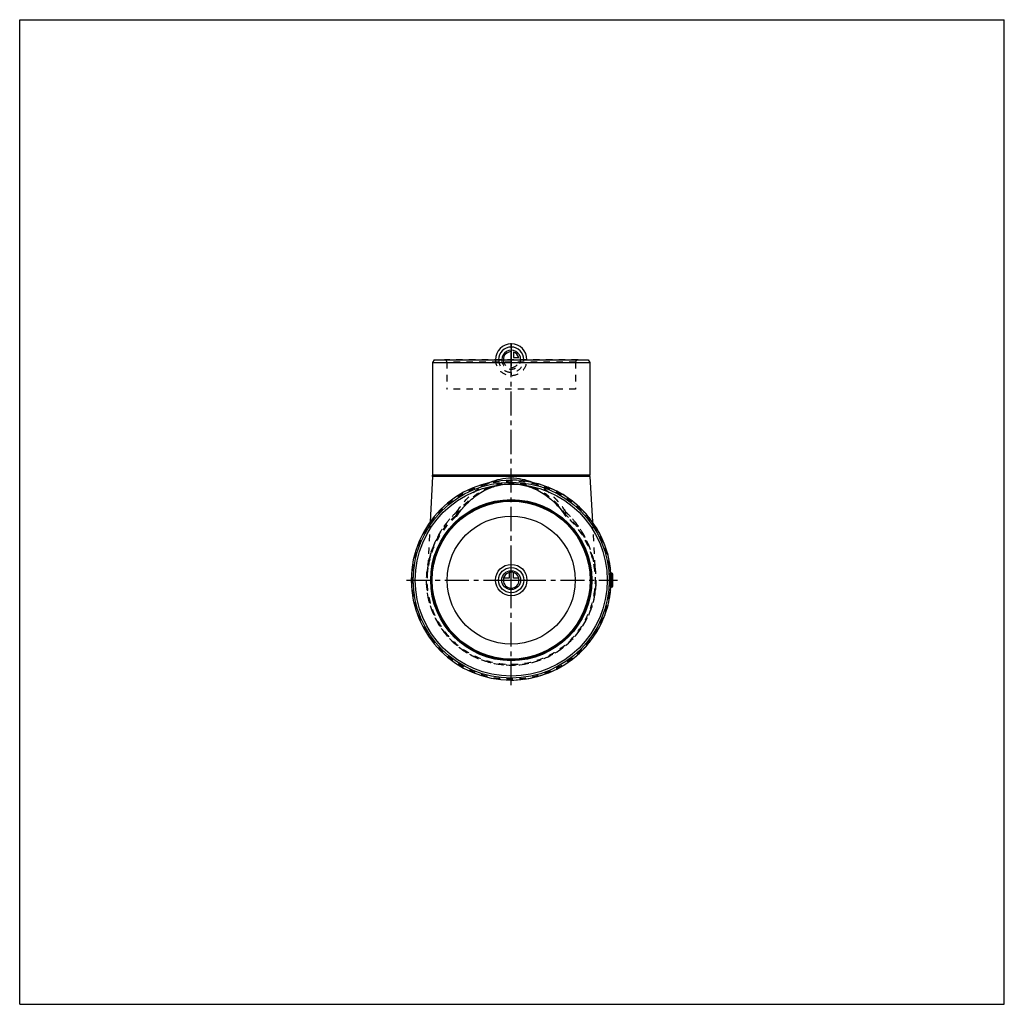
# Model space of a CAD drawing. Header units: millimetres. Extents: x 0 to 1000, y 0 to 1000.
import ezdxf

# ---------------------------------------------------------------- set-up
doc = ezdxf.new("R2010")
doc.units = ezdxf.units.MM
doc.header["$LTSCALE"] = 65.185185
doc.linetypes.add('CENTER', pattern=[0.6, 0.375, -0.075, 0.075, -0.075])
doc.linetypes.add('HIDDEN', pattern=[0.2, 0.1, -0.1])
doc.layers.get('0').update_dxf_attribs({"linetype": 'CONTINUOUS'})
for name, color, linetype in [('ACHSEN_S', 7, 'CONTINUOUS'), ('KOERPER', 7, 'CONTINUOUS'), ('KONST.EL_MIT_GEO', 7, 'CONTINUOUS'), ('KONSTR_EL', 7, 'CONTINUOUS'), ('KURVEN', 7, 'CONTINUOUS'), ('RUNDUNG', 7, 'CONTINUOUS')]:
    doc.layers.add(name, color=color, linetype=linetype)

msp = doc.modelspace()

# ---------------------------------------------------------------- linework, layer by layer
at = {"color": 7, "linetype": 'Continuous'}
for p, q in [((0, 0), (0, 1000)), ((0, 1000), (1000, 1000)), ((1000, 0), (1000, 1000)), ((0, 0), (1000, 0))]:
    msp.add_line(p, q, dxfattribs=at)
at = {"layer": 'ACHSEN_S', "color": 40, "linetype": 'CENTER'}
for p, q in [((499.2, 324.2), (499.2, 675.8)), ((392.7, 430.8), (607.3, 430.8))]:
    msp.add_line(p, q, dxfattribs=at)
at = {"layer": 'KOERPER', "color": 7, "linetype": 'Continuous'}
for p, q in [((420.9, 654.7), (419.2, 651.8)), ((419.2, 651.8), (419.2, 537.3)), ((419.2, 651.8), (579.2, 651.8)), ((420.9, 654.7), (577.5, 654.7)), ((577.5, 654.7), (579.2, 651.8)), ((579.2, 651.8), (579.2, 537.3)), ((419.2, 536.2), (416.8, 490)), ((579.2, 536.2), (581.6, 490)), ((601.4, 437.8), (600.5, 437.8)), ((601.4, 423.7), (600.5, 423.7))]:
    msp.add_line(p, q, dxfattribs=at)
at = {"layer": 'KOERPER', "color": 8, "linetype": 'HIDDEN'}
for p, q in [((564.6, 624.8), (433.8, 624.8)), ((416.8, 490), (414.2, 439.8)), ((581.6, 490), (584.2, 439.8))]:
    msp.add_line(p, q, dxfattribs=at)
at = {"layer": 'KOERPER', "color": 7, "linetype": 'Continuous'}
msp.add_circle((499.2, 430.8), 65, dxfattribs=at)
for start, end in [(4.0094, 90), (270, 355.9906)]:
    msp.add_arc((499.2, 430.8), 101.5, start, end, dxfattribs=at)
at = {"layer": 'KOERPER', "color": 8, "linetype": 'HIDDEN'}
msp.add_arc((499.2, 430.8), 101.5, 355.9906, 4.0094, dxfattribs=at)
at = {"layer": 'KOERPER', "color": 7, "linetype": 'Continuous'}
for points, knots in [([(600.5, 437.8), (600.4, 437.8), (600.3, 437.8), (600.2, 437.7), (600.1, 437.6), (599.9, 437.3), (599.8, 437), (599.7, 436.5), (599.6, 435.8), (599.5, 434.7), (599.4, 433.5), (599.3, 432.1), (599.3, 431.2), (599.3, 430.8)], [0, 0, 0, 0, 0.01834, 0.0398, 0.06709, 0.10147, 0.14341, 0.19294, 0.31379, 0.46062, 0.62828, 0.81042, 1, 1, 1, 1]), ([(599.3, 430.8), (599.3, 430.3), (599.3, 429.4), (599.4, 428), (599.5, 426.8), (599.6, 425.7), (599.7, 425), (599.8, 424.5), (599.9, 424.2), (600.1, 423.9), (600.2, 423.8), (600.3, 423.7), (600.4, 423.7), (600.5, 423.7)], [0, 0, 0, 0, 0.18958, 0.37173, 0.53938, 0.68621, 0.80706, 0.85659, 0.89853, 0.93291, 0.9602, 0.98166, 1, 1, 1, 1])]:
    msp.add_open_spline(points, degree=3, knots=knots, dxfattribs=at)
at = {"layer": 'KONST.EL_MIT_GEO', "color": 8, "linetype": 'HIDDEN'}
for p, q in [((567.1, 654.7), (431.3, 654.7)), ((433.8, 652.2), (433.8, 624.8)), ((564.6, 652.2), (433.8, 652.2)), ((564.6, 652.2), (564.6, 624.8)), ((468.4, 519.9), (470.1, 520.8)), ((470.1, 520.8), (471.7, 521.7)), ((477.5, 529.9), (477.5, 529.9)), ((477.5, 529.9), (477.5, 529.9)), ((482.7, 526.2), (484.2, 526.6)), ((484.2, 526.6), (485.8, 527)), ((485.8, 527), (487.3, 527.4)), ((487.3, 527.4), (488.8, 527.7)), ((488.8, 527.7), (490.3, 527.9)), ((490.3, 527.9), (491.9, 528.2)), ((491.9, 528.2), (493.4, 528.3)), ((493.4, 528.3), (494.9, 528.5)), ((494.9, 528.5), (496.4, 528.6)), ((496.4, 528.6), (497.9, 528.6)), ((497.9, 528.6), (499.2, 528.6)), ((499.2, 528.6), (500.5, 528.6)), ((500.5, 528.6), (502, 528.6)), ((502, 528.6), (503.5, 528.5)), ((503.5, 528.5), (505, 528.3)), ((505, 528.3), (506.5, 528.2)), ((506.5, 528.2), (508.1, 527.9)), ((508, 527.9), (509.6, 527.7)), ((509.6, 527.7), (511.1, 527.4)), ((511.1, 527.4), (512.7, 527)), ((512.6, 527), (514.2, 526.6)), ((514.2, 526.6), (515.7, 526.2)), ((515.7, 526.2), (517.3, 525.7)), ((517.3, 525.7), (518.8, 525.2)), ((518.8, 525.2), (520.4, 524.6)), ((520.4, 524.6), (522, 524)), ((522, 524), (523.6, 523.3)), ((523.5, 523.3), (525.1, 522.5)), ((525.1, 522.5), (526.7, 521.7)), ((526.7, 521.7), (528.4, 520.8)), ((528.3, 520.8), (530, 519.9)), ((454.2, 508.6), (455.7, 510.1)), ((455.7, 510.1), (457.2, 511.5)), ((457.2, 511.5), (458.8, 512.9)), ((458.8, 512.9), (460.4, 514.2)), ((460.4, 514.2), (462, 515.5)), ((462, 515.5), (463.6, 516.7)), ((463.6, 516.7), (465.2, 517.8)), ((465.2, 517.8), (466.8, 518.9)), ((466.8, 518.9), (468.4, 519.9)), ((530, 519.9), (531.6, 518.9)), ((531.6, 518.9), (533.2, 517.8)), ((533.2, 517.8), (534.8, 516.7)), ((534.8, 516.7), (536.4, 515.5)), ((536.4, 515.5), (538, 514.2)), ((538, 514.2), (539.6, 512.9)), ((539.6, 512.9), (541.2, 511.5)), ((541.1, 511.6), (542.7, 510.1)), ((542.7, 510.1), (544.2, 508.6)), ((445.8, 498.5), (447.1, 500.4)), ((447.1, 500.3), (448.5, 502.1)), ((448.5, 502.1), (449.9, 503.8)), ((449.8, 503.8), (451.3, 505.5)), ((451.3, 505.5), (452.7, 507.1)), ((452.7, 507.1), (454.2, 508.6)), ((544.2, 508.6), (545.7, 507.1)), ((545.7, 507.1), (547.1, 505.5)), ((547.1, 505.5), (548.6, 503.8)), ((548.5, 503.8), (549.9, 502.1)), ((549.9, 502.1), (551.3, 500.3)), ((551.3, 500.4), (552.6, 498.5)), ((443.1, 496.3), (443.6, 495.7)), ((444.6, 496.9), (445.8, 498.6)), ((552.6, 498.6), (553.8, 496.9)), ((555.3, 496.3), (554.8, 495.7))]:
    msp.add_line(p, q, dxfattribs=at)
for points in [[(471.7, 521.7), (473.3, 522.5), (474.9, 523.3), (476.4, 524), (478, 524.6), (479.6, 525.2), (481.1, 525.7), (482.7, 526.2)], [(414.2, 439.8), (414.2, 439.7), (414.2, 439.7), (414.2, 439.6), (414.2, 439.6), (414.1, 439.5), (414.1, 439.5)], [(584.3, 439.5), (584.3, 439.5), (584.2, 439.6), (584.2, 439.6), (584.2, 439.7), (584.2, 439.7), (584.2, 439.8)]]:
    msp.add_lwpolyline(points, dxfattribs=at)
for centre, radius, start, end in [((431.3, 652.2), 2.5, 0, 90), ((567.1, 652.2), 2.5, 90, 180), ((499.2, 430.8), 86.3, 130.5841, 49.4159), ((499.2, 430.8), 85.5, 130.5841, 49.4159), ((439.7, 500.2), 6, 310.5841, 325.9014), ((558.7, 500.2), 6, 214.0986, 229.4159)]:
    msp.add_arc(centre, radius, start, end, dxfattribs=at)
at = {"layer": 'KONST.EL_MIT_GEO', "color": 7, "linetype": 'Continuous'}
for points, knots in [([(499.2, 534.3), (495.5, 534.3), (488, 533.5), (480.9, 531.3), (477.5, 529.9)], [0, 0, 0, 0, 0.50356, 1, 1, 1, 1]), ([(520.9, 529.9), (517.5, 531.3), (510.4, 533.5), (502.9, 534.3), (499.2, 534.3)], [0, 0, 0, 0, 0.49644, 1, 1, 1, 1])]:
    msp.add_open_spline(points, degree=3, knots=knots, dxfattribs=at)
at = {"layer": 'KONST.EL_MIT_GEO', "color": 8, "linetype": 'HIDDEN'}
for points, knots in [([(443.1, 496.3), (446, 500.8), (452.8, 509.5), (463.6, 518.3), (473.5, 523.8), (481.6, 527), (490.3, 529), (496.2, 529.4), (499.2, 529.4)], [0, 0, 0, 0, 0.23898, 0.48313, 0.60885, 0.73722, 0.86791, 1, 1, 1, 1]), ([(443.7, 499.9), (446.7, 504.6), (453.4, 513.4), (463.9, 522.6), (472.4, 527.6), (476.2, 529.4), (477.5, 529.9)], [0, 0, 0, 0, 0.35836, 0.7223, 0.90871, 1, 1, 1, 1]), ([(477.5, 529.9), (473.9, 528.4), (467, 524.7), (457.9, 517.5), (450.1, 509.2), (445.7, 503.1), (443.7, 499.9)], [0, 0, 0, 0, 0.25661, 0.50756, 0.75462, 1, 1, 1, 1]), ([(555.3, 496.3), (552.4, 500.8), (545.6, 509.5), (534.8, 518.3), (524.9, 523.8), (516.8, 527), (508.1, 529), (502.2, 529.4), (499.2, 529.4)], [0, 0, 0, 0, 0.23897, 0.48312, 0.60885, 0.73722, 0.86792, 1, 1, 1, 1]), ([(520.9, 529.9), (522.2, 529.4), (526, 527.6), (534.5, 522.6), (545, 513.4), (551.7, 504.6), (554.7, 499.9)], [0, 0, 0, 0, 0.09113, 0.27757, 0.64158, 1, 1, 1, 1]), ([(554.7, 499.9), (552.7, 503.1), (548.3, 509.2), (540.5, 517.5), (531.4, 524.7), (524.5, 528.4), (520.9, 529.9)], [0, 0, 0, 0, 0.24538, 0.49244, 0.74339, 1, 1, 1, 1]), ([(414.2, 439.8), (414.2, 439.8), (414.2, 440.1), (414.3, 440.7), (414.3, 441.4), (414.5, 442.6), (414.7, 444.2), (415.1, 446.8), (415.7, 450.2), (416.7, 454.2), (417.8, 458.3), (419.6, 463.7), (422.3, 470.5), (426.3, 478.3), (431.2, 486), (437, 493.3), (441.4, 497.8), (443.7, 499.9)], [0, 0, 0, 0, 0.00356, 0.01237, 0.02388, 0.03675, 0.0645, 0.09354, 0.15335, 0.21432, 0.276, 0.33828, 0.46453, 0.59331, 0.72507, 0.86042, 1, 1, 1, 1]), ([(443.7, 499.9), (441.4, 497.8), (437, 493.3), (432.1, 487.1), (428.7, 482.1), (426.4, 478.2), (424.3, 474.3), (422.4, 470.4), (420.6, 466.4), (419.1, 462.4), (417.8, 458.3), (416.9, 454.9), (416.2, 452.2), (415.8, 450.1), (415.4, 448.1), (415, 446.1), (414.7, 444.5), (414.6, 443.2), (414.4, 442.3), (414.3, 441.4), (414.3, 440.6), (414.2, 440.3), (414.2, 439.7), (414.2, 439.8)], [0, 0, 0, 0, 0.13957, 0.2749, 0.3412, 0.40669, 0.47142, 0.53548, 0.59891, 0.66175, 0.72402, 0.7857, 0.81628, 0.84666, 0.87676, 0.90646, 0.93551, 0.94961, 0.96325, 0.97612, 0.98763, 0.99644, 1, 1, 1, 1]), ([(444.6, 496.9), (444.6, 496.8), (444.4, 496.6), (444, 496.4), (443.6, 496.3), (443.2, 496.3), (443.1, 496.3)], [0, 0, 0, 0, 0.20894, 0.43704, 0.69863, 1, 1, 1, 1]), ([(443.7, 499.9), (443.8, 499.7), (444, 499.3), (444.2, 498.4), (444.4, 497.5), (444.2, 496.4), (443.8, 495.9), (443.6, 495.7)], [0, 0, 0, 0, 0.15874, 0.30846, 0.57597, 0.80199, 1, 1, 1, 1]), ([(443.7, 499.9), (443.9, 499.8), (444.1, 499.5), (444.4, 498.9), (444.7, 498.4), (444.8, 497.8), (444.9, 497.4), (444.8, 497), (444.6, 496.9)], [0, 0, 0, 0, 0.17046, 0.32887, 0.60182, 0.71752, 0.82055, 1, 1, 1, 1]), ([(554.7, 499.9), (554.5, 499.8), (554.3, 499.5), (554, 498.9), (553.7, 498.4), (553.6, 497.8), (553.5, 497.4), (553.6, 497), (553.8, 496.9)], [0, 0, 0, 0, 0.17046, 0.32887, 0.60182, 0.71752, 0.82055, 1, 1, 1, 1]), ([(553.8, 496.9), (553.8, 496.8), (554, 496.6), (554.4, 496.4), (554.8, 496.3), (555.2, 496.3), (555.3, 496.3)], [0, 0, 0, 0, 0.20894, 0.43704, 0.69863, 1, 1, 1, 1]), ([(554.7, 499.9), (554.6, 499.7), (554.4, 499.3), (554.2, 498.4), (554, 497.5), (554.2, 496.4), (554.6, 495.9), (554.8, 495.7)], [0, 0, 0, 0, 0.15874, 0.30846, 0.57597, 0.80199, 1, 1, 1, 1]), ([(554.7, 499.9), (557, 497.8), (561.4, 493.3), (566.3, 487.1), (569.7, 482.1), (572, 478.2), (574.1, 474.3), (576, 470.4), (577.8, 466.4), (579.3, 462.4), (580.6, 458.3), (581.5, 454.9), (582.2, 452.2), (582.6, 450.1), (583, 448.1), (583.4, 446.1), (583.7, 444.5), (583.8, 443.2), (584, 442.3), (584.1, 441.4), (584.1, 440.8), (584.2, 440.3), (584.2, 440.1), (584.2, 439.7), (584.2, 439.8)], [0, 0, 0, 0, 0.13957, 0.2749, 0.3412, 0.40668, 0.47142, 0.53548, 0.59891, 0.66175, 0.72402, 0.7857, 0.81628, 0.84666, 0.87676, 0.90646, 0.93551, 0.94961, 0.96325, 0.97612, 0.98763, 0.9925, 0.99644, 1, 1, 1, 1]), ([(584.2, 439.8), (584.2, 439.8), (584.2, 440.1), (584.1, 440.7), (584.1, 441.4), (583.9, 442.6), (583.7, 444.2), (583.3, 446.8), (582.7, 450.2), (581.7, 454.2), (580.6, 458.3), (578.8, 463.7), (576.1, 470.5), (572.1, 478.3), (567.2, 486), (561.4, 493.3), (557, 497.8), (554.7, 499.9)], [0, 0, 0, 0, 0.00356, 0.01237, 0.02388, 0.03675, 0.0645, 0.09354, 0.15335, 0.21432, 0.276, 0.33828, 0.46453, 0.59331, 0.72507, 0.86042, 1, 1, 1, 1])]:
    msp.add_open_spline(points, degree=3, knots=knots, dxfattribs=at)
at = {"layer": 'KONSTR_EL', "color": 8, "linetype": 'HIDDEN'}
for p, q in [((584.7, 430.9), (585.2, 430.8)), ((584.7, 430), (585.2, 430)), ((584.1, 420.5), (584.6, 420.4)), ((584.2, 421.7), (584.7, 421.6)), ((584.3, 422.3), (584.8, 422.2)), ((584.4, 423.5), (584.9, 423.4)), ((584.4, 423.1), (584.8, 423)), ((584.5, 425.2), (585, 425.1)), ((584.5, 425), (585, 425)), ((584.5, 424.7), (585, 424.6)), ((584.5, 424.4), (585, 424.4)), ((584.5, 424.3), (585, 424.3)), ((584.6, 427.8), (585.1, 427.7)), ((584.6, 427.5), (585.1, 427.4)), ((584.6, 427.1), (585.1, 427)), ((584.6, 426.9), (585.1, 426.8)), ((584.7, 429.2), (585.2, 429.1)), ((584.7, 428.6), (585.2, 428.5)), ((584.7, 428.3), (585.2, 428.2)), ((584.7, 427.9), (585.2, 427.8)), ((583.4, 416), (583.9, 415.9)), ((583.4, 416), (583.4, 415.8)), ((583.4, 415.9), (583.9, 415.8)), ((583.4, 415.9), (583.9, 415.8)), ((583.4, 415.9), (583.9, 415.9)), ((583.4, 415.8), (583.9, 415.7)), ((583.5, 416.5), (584, 416.4)), ((583.5, 416.3), (584, 416.2)), ((583.6, 417.4), (584.1, 417.3)), ((583.6, 417.3), (584.1, 417.2)), ((583.6, 417.1), (584.1, 417)), ((583.6, 417), (584.1, 416.9)), ((583.6, 416.9), (584.1, 416.8)), ((583.6, 416.9), (584.1, 416.8)), ((583.6, 416.9), (584.1, 416.9)), ((583.6, 416.8), (584, 416.7)), ((583.7, 418), (584.2, 417.9)), ((583.7, 417.9), (584.2, 417.8)), ((583.7, 417.9), (584.2, 417.8)), ((583.7, 417.7), (584.2, 417.7)), ((583.7, 417.6), (584.2, 417.5)), ((583.7, 417.5), (584.2, 417.4)), ((583.7, 417.4), (584.1, 417.3)), ((583.8, 418.7), (584.3, 418.6)), ((583.8, 418.7), (584.3, 418.6)), ((583.8, 418.6), (584.3, 418.5)), ((583.8, 418.5), (584.3, 418.5)), ((583.8, 418.4), (584.3, 418.3)), ((583.8, 418.3), (584.3, 418.2)), ((583.8, 418.3), (584.3, 418.2)), ((583.8, 418.2), (584.3, 418.1)), ((583.8, 418.1), (584.2, 418)), ((583.9, 419.3), (584.4, 419.2)), ((583.9, 419.3), (584.4, 419.2)), ((583.9, 419), (584.4, 418.9)), ((583.9, 419), (584.4, 418.9)), ((583.9, 418.9), (584.4, 418.8)), ((583.9, 418.9), (584.4, 418.8)), ((583.9, 418.9), (584.4, 418.8)), ((583.9, 418.8), (584.4, 418.7)), ((583.9, 418.8), (584.4, 418.8)), ((583.9, 415.7), (583.9, 415.9)), ((584, 419.9), (584.5, 419.8)), ((584, 419.9), (584.5, 419.8)), ((584, 419.8), (584.5, 419.7)), ((584, 419.8), (584.5, 419.7)), ((584, 419.5), (584.4, 419.4))]:
    msp.add_line(p, q, dxfattribs=at)
at = {"layer": 'KONSTR_EL', "color": 7, "linetype": 'Continuous'}
for p, q in [((601.4, 423.7), (601.4, 437.8)), ((602.3, 424.7), (602.3, 436.8))]:
    msp.add_line(p, q, dxfattribs=at)
at = {"layer": 'KONSTR_EL', "color": 8, "linetype": 'HIDDEN'}
msp.add_circle((499.2, 430.8), 100.7, dxfattribs=at)
at = {"layer": 'KONSTR_EL', "color": 7, "linetype": 'Continuous'}
for radius in [99.5, 97.5, 81.8, 81, 80.2]:
    msp.add_circle((499.2, 430.8), radius, dxfattribs=at)
for centre, radius, start, end in [((499.2, 430.8), 101.5, 90, 270), ((601.3, 436.8), 1, 0, 87), ((601.3, 424.7), 1, 273, 360)]:
    msp.add_arc(centre, radius, start, end, dxfattribs=at)
at = {"layer": 'KONSTR_EL', "color": 8, "linetype": 'HIDDEN'}
for radius, start, end in [(101.5, 270, 90), (86.3, 180, 360), (85.5, 350, 0.1042), (86, 350, 0.0448)]:
    msp.add_arc((499.2, 430.8), radius, start, end, dxfattribs=at)
at = {"layer": 'KURVEN', "color": 40, "linetype": 'Continuous'}
for p, q in [((499.2, 670.8), (499.2, 654.7)), ((501.4, 662.4), (501.4, 657)), ((501.4, 657), (506.9, 657)), ((499.2, 414.8), (499.2, 446.8)), ((483.2, 430.8), (515.2, 430.8)), ((497, 432.9), (491.5, 432.9)), ((497, 438.4), (497, 432.9))]:
    msp.add_line(p, q, dxfattribs=at)
at = {"layer": 'KURVEN', "color": 8, "linetype": 'HIDDEN'}
for p, q in [((483.2, 654.7), (515.2, 654.7)), ((499.2, 654.7), (499.2, 638.8)), ((501.4, 432.9), (501.4, 438.4)), ((506.9, 432.9), (501.4, 432.9))]:
    msp.add_line(p, q, dxfattribs=at)
at = {"layer": 'KURVEN', "color": 40, "linetype": 'Continuous'}
for radius in [16, 12.8, 9.6]:
    msp.add_circle((499.2, 430.8), radius, dxfattribs=at)
for centre, radius, start, end in [((499.2, 654.7), 16, 0, 180), ((499.2, 654.7), 12.8, 0, 180), ((499.2, 654.7), 9.6, 0, 180.0001), ((499.2, 654.7), 8, 90, 180.0001), ((499.2, 654.7), 8, 15.962, 74.038), ((499.2, 430.8), 8, 180, 90), ((499.2, 430.8), 8, 105.962, 164.038)]:
    msp.add_arc(centre, radius, start, end, dxfattribs=at)
at = {"layer": 'KURVEN', "color": 8, "linetype": 'HIDDEN'}
for centre, radius, start, end in [((499.2, 654.7), 16, 180, 360), ((499.2, 654.7), 12.8, 180, 360), ((499.2, 654.7), 9.6, 180.0001, 360), ((499.2, 654.7), 8, 180.0001, 360), ((499.2, 430.8), 8, 164.038, 180), ((499.2, 430.8), 8, 90, 105.962)]:
    msp.add_arc(centre, radius, start, end, dxfattribs=at)
at = {"layer": 'RUNDUNG', "color": 7, "linetype": 'Continuous'}
for p, q in [((419.2, 536.2), (419.2, 537.3)), ((579.2, 537.3), (419.2, 537.3)), ((579.2, 536.2), (419.2, 536.2)), ((579.2, 536.2), (579.2, 537.3))]:
    msp.add_line(p, q, dxfattribs=at)

doc.saveas('drawing.dxf')
